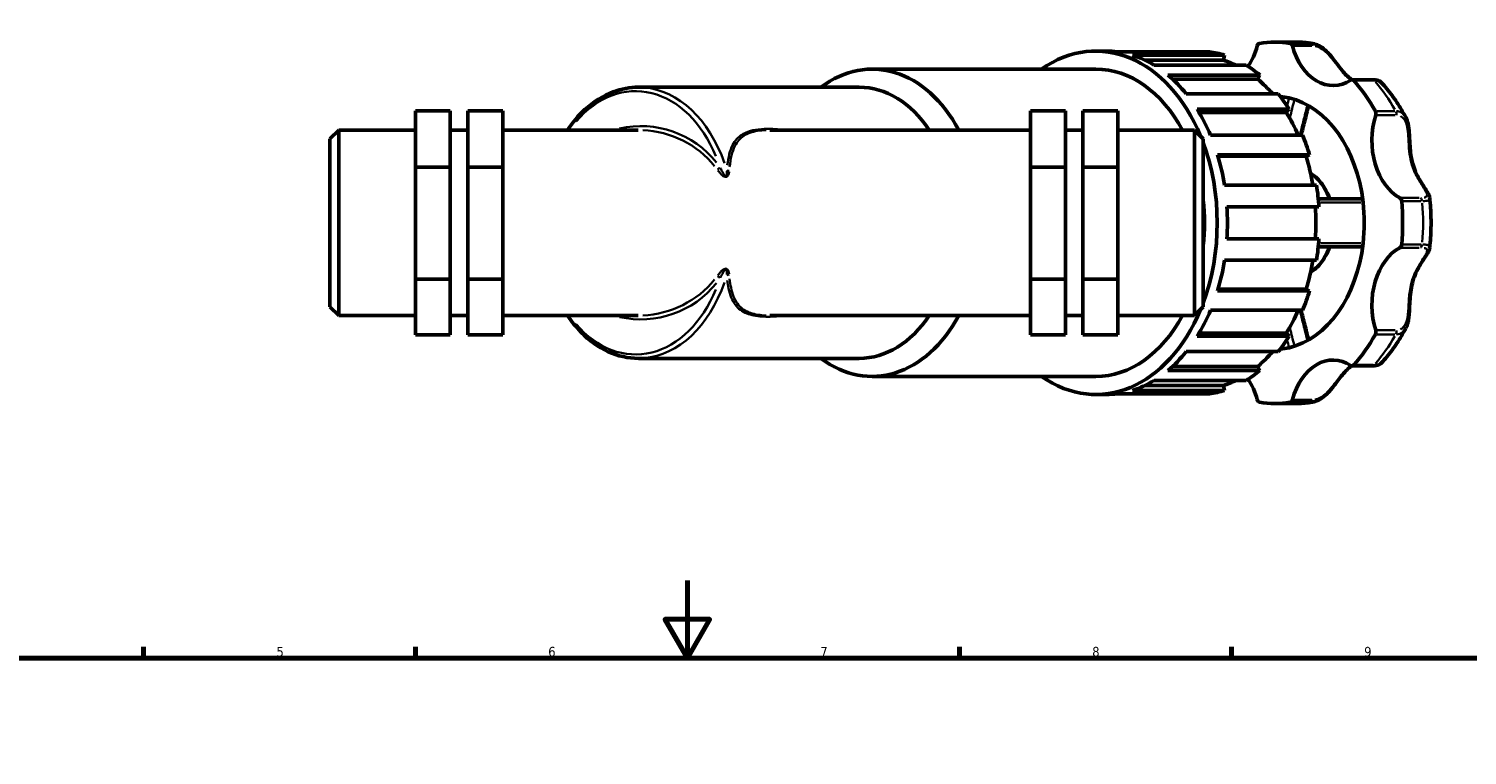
# Model space of a CAD drawing. Header units: millimetres. Extents: x 0 to 1019, y 0 to 1098.
# Tile 6 of 8: x 251 to 621, y 549 to 736. Entities that reach past the tile are written whole.
import ezdxf

# ---------------------------------------------------------------- set-up
doc = ezdxf.new("R2010")
doc.units = ezdxf.units.MM
for name, color, linetype, lineweight in [('Border (ISO)', 7, 'Continuous', 70), ('Visible (ISO)', 7, 'Continuous', 50), ('Visible Narrow (ISO)', 7, 'Continuous', 35)]:
    doc.layers.add(name, color=color, linetype=linetype, lineweight=lineweight)
doc.styles.add('Note Text (ISO)', font='tahoma.ttf')

# ---------------------------------------------------------------- blocks, each defined once
blk = doc.blocks.new('Borders Default Border')
at = {"layer": 'Border (ISO)'}
for p, q in [((280.33, 574), (280.33, 576.9)), ((350.42, 574), (350.42, 576.9)), ((490.58, 574), (490.58, 576.9)), ((560.67, 574), (560.67, 576.9))]:
    blk.add_line(p, q, dxfattribs=at)
at = {"layer": 'Border (ISO)', "flags": 128}
for points in [[(420.5, 594), (420.5, 574), (414.73, 584), (426.27, 584), (420.5, 574)], [(20, 20), (20, 574), (821, 574), (821, 20), (20, 20)]]:
    blk.add_lwpolyline(points, dxfattribs=at)
at = {"layer": 'Border (ISO)', "color": 232, "true_color": 0xca0064, "char_height": 2.5, "attachment_point": 7, "style": 'Note Text (ISO)'}
for s, insert in [('5', (314.64, 574.35)), ('6', (384.66, 574.35)), ('7', (454.77, 574.4)), ('8', (524.81, 574.34)), ('9', (594.88, 574.35))]:
    blk.add_mtext(s, dxfattribs=dict(at, insert=insert))

msp = doc.modelspace()

# ---------------------------------------------------------------- linework, layer by layer
at = {"layer": 'Visible (ISO)'}
for p, q in [((525.722, 730.421), (528.356, 730.421)), ((554.996, 730.227), (531.284, 730.227)), ((571.842, 732.75), (577.111, 732.75)), ((535.198, 729.35), (558.91, 729.35)), ((558.619, 728.082), (538.394, 728.082)), ((564.479, 726.791), (540.766, 726.791)), ((558.91, 729.35), (558.619, 728.082)), ((468.088, 725.763), (525.722, 725.763)), ((544.297, 724.247), (568.01, 724.247)), ((567.455, 723.168), (545.52, 723.168)), ((568.01, 724.247), (567.455, 723.168)), ((596.993, 723.033), (591.724, 723.033)), ((407.868, 721.106), (464.795, 721.106)), ((572.746, 719.38), (549.034, 719.38)), ((551.836, 715.417), (575.548, 715.417)), ((575.548, 715.417), (574.786, 714.633)), ((350.411, 715.042), (359.411, 715.042)), ((350.411, 700.516), (350.411, 715.042)), ((359.411, 700.516), (359.411, 715.042)), ((363.911, 715.042), (363.911, 700.516)), ((363.911, 715.042), (372.911, 715.042)), ((372.911, 715.042), (372.911, 700.516)), ((517.911, 715.042), (508.911, 715.042)), ((508.911, 715.042), (508.911, 700.516)), ((517.911, 700.516), (517.911, 715.042)), ((522.411, 715.042), (522.411, 700.516)), ((531.411, 715.042), (522.411, 715.042)), ((531.411, 700.516), (531.411, 715.042)), ((574.786, 714.633), (552.313, 714.633)), ((328.411, 707.826), (330.661, 710.076)), ((330.661, 710.076), (330.661, 662.273)), ((330.661, 710.076), (350.411, 710.076)), ((359.411, 710.076), (363.911, 710.076)), ((372.911, 710.076), (407.817, 710.076)), ((441.724, 710.076), (508.911, 710.076)), ((517.911, 710.076), (522.411, 710.076)), ((531.411, 710.076), (551.161, 710.076)), ((551.161, 662.273), (551.161, 710.076)), ((553.411, 707.826), (551.161, 710.076)), ((578.99, 708.718), (555.278, 708.718)), ((328.411, 664.523), (328.411, 707.826)), ((553.411, 707.826), (553.411, 664.523)), ((350.411, 700.516), (359.411, 700.516)), ((350.411, 671.649), (350.411, 700.516)), ((359.411, 671.649), (359.411, 700.516)), ((363.911, 700.516), (363.911, 671.649)), ((363.911, 700.516), (372.911, 700.516)), ((372.911, 700.516), (372.911, 671.649)), ((517.911, 700.516), (508.911, 700.516)), ((508.911, 700.516), (508.911, 671.649)), ((517.911, 671.649), (517.911, 700.516)), ((522.411, 700.516), (522.411, 671.649)), ((531.411, 700.516), (522.411, 700.516)), ((531.411, 671.649), (531.411, 700.516)), ((557.077, 703.725), (580.789, 703.725)), ((579.892, 703.313), (557.201, 703.313)), ((580.789, 703.725), (579.892, 703.313)), ((582.598, 695.85), (558.886, 695.85)), ((559.506, 690.315), (583.218, 690.315)), ((583.218, 682.035), (559.506, 682.035)), ((558.886, 676.499), (582.598, 676.499)), ((350.411, 671.649), (359.411, 671.649)), ((350.411, 657.307), (350.411, 671.649)), ((359.411, 657.307), (359.411, 671.649)), ((363.911, 671.649), (363.911, 657.307)), ((363.911, 671.649), (372.911, 671.649)), ((372.911, 671.649), (372.911, 657.307)), ((517.911, 671.649), (508.911, 671.649)), ((508.911, 671.649), (508.911, 657.307)), ((517.911, 657.307), (517.911, 671.649)), ((522.411, 671.649), (522.411, 657.307)), ((531.411, 671.649), (522.411, 671.649)), ((531.411, 657.307), (531.411, 671.649)), ((580.789, 668.624), (557.077, 668.624)), ((579.892, 669.036), (557.201, 669.036)), ((579.892, 669.036), (580.789, 668.624)), ((328.411, 664.523), (330.661, 662.273)), ((553.411, 664.523), (551.161, 662.273)), ((555.278, 663.631), (578.99, 663.631)), ((330.661, 662.273), (350.411, 662.273)), ((359.411, 662.273), (363.911, 662.273)), ((372.911, 662.273), (407.817, 662.273)), ((441.724, 662.273), (508.911, 662.273)), ((517.911, 662.273), (522.411, 662.273)), ((531.411, 662.273), (551.161, 662.273)), ((350.411, 657.307), (359.411, 657.307)), ((363.911, 657.307), (372.911, 657.307)), ((517.911, 657.307), (508.911, 657.307)), ((531.411, 657.307), (522.411, 657.307)), ((575.548, 656.932), (551.836, 656.932)), ((574.786, 657.716), (552.313, 657.716)), ((574.786, 657.716), (575.548, 656.932)), ((549.034, 652.969), (572.746, 652.969)), ((407.868, 651.243), (464.795, 651.243)), ((567.455, 649.181), (545.52, 649.181)), ((567.455, 649.181), (568.01, 648.102)), ((591.724, 649.316), (596.993, 649.316)), ((468.088, 646.586), (525.722, 646.586)), ((540.766, 645.558), (564.479, 645.558)), ((568.01, 648.102), (544.297, 648.102)), ((525.722, 641.928), (528.356, 641.928)), ((531.284, 642.122), (554.996, 642.122)), ((558.91, 642.999), (535.198, 642.999)), ((558.619, 644.267), (538.394, 644.267)), ((558.619, 644.267), (558.91, 642.999)), ((571.842, 639.6), (577.111, 639.6))]:
    msp.add_line(p, q, dxfattribs=at)
for centre, major_axis, start_param, end_param in [((525.722, 686.175), (0, 44.246), 5.2414266, 6.74614), ((468.088, 686.175), (0, 39.589), 5.3605793, 6.7731426), ((528.356, 686.175), (0, 44.246), 6.189481, 6.2831853), ((552.069, 686.175), (0, 44.246), 6.0627304, 6.189481), ((556.852, 737.354), (0, -15.808), 0.8126333, 1.2086624), ((567.989, 731.387), (0, 1.035), 0.1199383, 1.2086624), ((571.842, 686.175), (0, 46.575), 6.163247, 6.4031236), ((575.695, 731.387), (0, 1.035), 5.0745229, 6.163247), ((586.832, 737.354), (0, -15.808), 5.0745229, 6.7064496), ((528.356, 686.175), (0, 44.246), 5.8753217, 6.0627304), ((552.069, 686.175), (0, 42.919), 5.9541706, 6.0656373), ((552.069, 686.175), (0, -44.246), 2.6069784, 2.7337291), ((525.722, 686.175), (0, 39.589), 5.3605793, 6.2831853), ((528.356, 686.175), (0, 44.246), 5.5611625, 5.7485711), ((552.069, 686.175), (0, -42.919), 2.4554266, 2.6098854), ((591.724, 721.998), (0, 1.035), 5.6177255, 6.7064496), ((571.842, 686.175), (0, -46.575), 2.2362562, 2.4761328), ((464.795, 686.175), (0, 34.931), 5.4659556, 6.2831853), ((552.069, 686.175), (0, -44.246), 2.2928192, 2.4195698), ((528.356, 686.175), (0, 44.246), 5.2470032, 5.4344118), ((571.842, 686.175), (0, 32.603), 6.1220159, 6.2212703), ((571.842, 686.175), (0, 32.602), 4.8735584, 6.1220159), ((552.069, 686.175), (0, -42.919), 2.1238253, 2.2957262), ((608.032, 707.374), (0, -15.808), 4.2891247, 5.9210514), ((597.173, 714.292), (0, -1.035), 1.1475321, 2.2362562), ((552.069, 686.175), (0, -44.246), 1.9786599, 2.1054105), ((525.722, 686.175), (0, -44.246), 1.086533, 2.0550597), ((528.356, 686.175), (0, 44.246), 4.9328439, 5.1202526), ((552.069, 686.175), (0, -42.919), 1.7981876, 1.9815669), ((552.069, 686.175), (0, -44.246), 1.6645006, 1.7912513), ((525.722, 686.175), (0, -39.589), 1.4232713, 1.7183213), ((528.356, 686.175), (0, 44.246), 4.6186847, 4.8060933), ((552.069, 686.175), (0, -42.919), 1.474185, 1.6674076), ((571.842, 686.175), (0, -32.603), 1.409627, 1.7319657), ((603.812, 691.623), (0, 1.035), 4.8323273, 5.9210514), ((571.842, 686.175), (0, -46.575), 1.450858, 1.6907347), ((552.069, 686.175), (0, -44.246), 1.3503414, 1.477092), ((571.842, 686.175), (0, -32.603), 0.1611694, 1.409627), ((608.032, 664.975), (0, 15.808), 0.3621339, 1.9940606), ((603.812, 680.726), (0, -1.035), 0.3621339, 1.450858), ((528.356, 686.175), (0, 44.246), 4.3045254, 4.491934), ((552.069, 686.175), (0, -42.919), 1.1600258, 1.3434051), ((552.069, 686.175), (0, -44.246), 1.0361821, 1.1629327), ((525.722, 686.175), (0, -44.246), 5.8202306, 7.324944), ((528.356, 686.175), (0, 44.246), 3.9903661, 4.1777748), ((552.069, 686.175), (0, -42.919), 0.8458665, 1.0177673), ((468.088, 686.175), (0, -39.589), 5.793228, 7.2057913), ((464.795, 686.175), (0, -34.931), 0, 0.8172297), ((525.722, 686.175), (0, -39.589), 0, 0.922606), ((552.069, 686.175), (0, -44.246), 0.7220229, 0.8487735), ((571.842, 686.175), (0, -46.575), 0.6654598, 0.9053365), ((597.173, 658.057), (0, -1.035), 0.9053365, 1.9940606), ((528.356, 686.175), (0, 44.246), 3.6762069, 3.8636155), ((552.069, 686.175), (0, -42.919), 0.5317072, 0.6861661), ((571.842, 686.175), (0, -32.603), 0.061915, 0.1611694), ((586.832, 634.995), (0, 15.808), 5.8599211, 7.4918477), ((591.724, 650.351), (0, -1.035), 5.8599211, 6.9486451), ((528.356, 686.175), (0, -44.246), 0.2204549, 0.4078636), ((552.069, 686.175), (0, -42.919), 0.217548, 0.3290147), ((552.069, 686.175), (0, -44.246), 0.4078636, 0.5346142), ((556.852, 634.995), (0, -15.808), 1.9329302, 2.3289594), ((528.356, 686.175), (0, -44.246), 0, 0.0937043), ((552.069, 686.175), (0, -44.246), 0.0937043, 0.2204549), ((567.989, 640.962), (0, -1.035), 5.0745229, 6.163247), ((571.842, 686.175), (0, -46.575), 6.163247, 6.4031236), ((575.695, 640.962), (0, -1.035), 0.1199383, 1.2086624)]:
    msp.add_ellipse(centre, major_axis=major_axis, ratio=0.7071068, start_param=start_param, end_param=end_param, dxfattribs=at)
for points, knots in [([(577.111, 732.75), (577.416, 732.75), (577.72, 732.744), (578.327, 732.724), (578.631, 732.708), (579.238, 732.667), (579.541, 732.641), (580.147, 732.579), (580.449, 732.543), (581.052, 732.46), (581.353, 732.414), (581.653, 732.363)], [0, 0, 0, 0, 0.02408574, 0.02408574, 0.04817149, 0.04817149, 0.07225723, 0.07225723, 0.09634298, 0.09634298, 0.12042872, 0.12042872, 0.12042872, 0.12042872]), ([(581.653, 732.363), (582.185, 732.272), (582.707, 732.08), (583.763, 731.521), (584.292, 731.134), (585.316, 730.231), (585.805, 729.709), (586.766, 728.585), (587.227, 727.983), (588.208, 726.686), (588.711, 726.011), (589.553, 724.983), (589.898, 724.592), (590.645, 723.837), (591.047, 723.485), (591.536, 723.126), (591.604, 723.078), (591.672, 723.03)], [0.0711982, 0.0711982, 0.0711982, 0.0711982, 0.2367817, 0.2367817, 0.4231843, 0.4231843, 0.6228828, 0.6228828, 0.8459206, 0.8459206, 1.1286639, 1.1286639, 1.3305881, 1.3305881, 1.5586013, 1.5586013, 1.5953109, 1.5953109, 1.5953109, 1.5953109]), ([(599.291, 722.316), (599.164, 722.454), (599.026, 722.555), (598.748, 722.718), (598.605, 722.78), (598.312, 722.88), (598.162, 722.918), (597.849, 722.977), (597.686, 722.999), (597.349, 723.026), (597.174, 723.033), (596.993, 723.033)], [3.04890407, 3.04890407, 3.04890407, 3.04890407, 3.11499746, 3.11499746, 3.18109084, 3.18109084, 3.24718423, 3.24718423, 3.31327762, 3.31327762, 3.37937101, 3.37937101, 3.37937101, 3.37937101]), ([(389.626, 710.076), (390.954, 712.058), (392.452, 713.826), (396.315, 717.389), (398.797, 718.951), (403.507, 720.706), (405.687, 721.106), (407.868, 721.106)], [5.47111756, 5.47111756, 5.47111756, 5.47111756, 5.70525106, 5.70525106, 6.02564697, 6.02564697, 6.28318531, 6.28318531, 6.28318531, 6.28318531]), ([(599.291, 722.316), (599.775, 721.791), (600.246, 721.25), (601.164, 720.139), (601.61, 719.568), (602.476, 718.4), (602.896, 717.802), (603.71, 716.581), (604.104, 715.957), (604.864, 714.685), (605.231, 714.038), (605.584, 713.379)], [0.65451507, 0.65451507, 0.65451507, 0.65451507, 0.70810877, 0.70810877, 0.76170247, 0.76170247, 0.81529617, 0.81529617, 0.86888987, 0.86888987, 0.92248357, 0.92248357, 0.92248357, 0.92248357]), ([(580.551, 716.361), (580.383, 715.697), (580.214, 715.032), (579.719, 713.076), (579.393, 711.784), (578.918, 709.901), (578.77, 709.31), (578.621, 708.718)], [0.33965257, 0.33965257, 0.33965257, 0.33965257, 0.55146594, 0.55146594, 0.96313688, 0.96313688, 1.15147313, 1.15147313, 1.15147313, 1.15147313]), ([(605.584, 713.379), (605.864, 712.854), (606.05, 712.277), (606.352, 710.913), (606.436, 710.111), (606.532, 708.787), (606.558, 708.266), (606.613, 707.118), (606.642, 706.492), (606.735, 705.116), (606.806, 704.37), (607.026, 702.874), (607.18, 702.127), (607.586, 700.678), (607.837, 699.977), (608.424, 698.626), (608.759, 697.976), (609.469, 696.734), (609.844, 696.143), (610.491, 695.148), (610.767, 694.733), (611.188, 694.049), (611.349, 693.772), (611.615, 693.206), (611.729, 692.916), (611.766, 692.558)], [0.4104404, 0.4104404, 0.4104404, 0.4104404, 0.5992036, 0.5992036, 0.8400848, 0.8400848, 0.99536, 0.99536, 1.1850271, 1.1850271, 1.4198293, 1.4198293, 1.6686496, 1.6686496, 1.9174699, 1.9174699, 2.1662902, 2.1662902, 2.4151104, 2.4151104, 2.612081, 2.612081, 2.7553622, 2.7553622, 2.8986433, 2.8986433, 2.8986433, 2.8986433]), ([(581.048, 698.918), (581.666, 698.538), (582.25, 698.076), (583.683, 696.671), (584.458, 695.609), (585.431, 693.773), (585.73, 693.093), (585.984, 692.385)], [0.41056356, 0.41056356, 0.41056356, 0.41056356, 0.60634368, 0.60634368, 0.92795207, 0.92795207, 1.10072228, 1.10072228, 1.10072228, 1.10072228]), ([(594.474, 692.385), (593.809, 692.385), (593.144, 692.385), (589.332, 692.385), (586.185, 692.385), (583.046, 692.385)], [0.6018175, 0.6018175, 0.6018175, 0.6018175, 0.8222657, 0.8222657, 1.8668342, 1.8668342, 1.8668342, 1.8668342]), ([(611.766, 692.558), (611.853, 691.712), (611.922, 690.863), (612.026, 689.161), (612.061, 688.308), (612.096, 686.602), (612.096, 685.748), (612.061, 684.041), (612.026, 683.188), (611.922, 681.486), (611.853, 680.637), (611.766, 679.791)], [1.42702002, 1.42702002, 1.42702002, 1.42702002, 1.48453054, 1.48453054, 1.54204107, 1.54204107, 1.59955159, 1.59955159, 1.65706211, 1.65706211, 1.71457263, 1.71457263, 1.71457263, 1.71457263]), ([(585.984, 679.965), (585.688, 679.14), (585.332, 678.354), (584.251, 676.429), (583.434, 675.379), (582.044, 674.113), (581.557, 673.744), (581.048, 673.431)], [2.04087038, 2.04087038, 2.04087038, 2.04087038, 2.24200108, 2.24200108, 2.56960616, 2.56960616, 2.73102909, 2.73102909, 2.73102909, 2.73102909]), ([(583.046, 679.965), (584.507, 679.965), (585.969, 679.965), (589.778, 679.965), (592.125, 679.965), (594.474, 679.965)], [1.2005792, 1.2005792, 1.2005792, 1.2005792, 1.6867158, 1.6867158, 2.465596, 2.465596, 2.465596, 2.465596]), ([(611.766, 679.791), (611.734, 679.479), (611.641, 679.219), (611.387, 678.64), (611.203, 678.324), (610.784, 677.646), (610.546, 677.285), (610.023, 676.482), (609.735, 676.036), (609.103, 674.992), (608.763, 674.384), (608.135, 673.094), (607.851, 672.41), (607.378, 670.995), (607.19, 670.263), (606.905, 668.756), (606.807, 667.979), (606.67, 666.391), (606.63, 665.578), (606.559, 664.112), (606.529, 663.462), (606.437, 662.312), (606.385, 661.81), (606.239, 660.903), (606.153, 660.494), (605.92, 659.706), (605.774, 659.326), (605.584, 658.97)], [0.4807483, 0.4807483, 0.4807483, 0.4807483, 0.605662, 0.605662, 0.7706886, 0.7706886, 0.9425204, 0.9425204, 1.1348062, 1.1348062, 1.3743605, 1.3743605, 1.6231806, 1.6231806, 1.8720007, 1.8720007, 2.1208208, 2.1208208, 2.3683933, 2.3683933, 2.5619029, 2.5619029, 2.7130036, 2.7130036, 2.8409765, 2.8409765, 2.9689495, 2.9689495, 2.9689495, 2.9689495]), ([(578.621, 663.631), (578.77, 663.039), (578.918, 662.448), (579.393, 660.565), (579.719, 659.273), (580.214, 657.317), (580.383, 656.652), (580.551, 655.988)], [1.19755973, 1.19755973, 1.19755973, 1.19755973, 1.3858959, 1.3858959, 1.79756682, 1.79756682, 2.00938016, 2.00938016, 2.00938016, 2.00938016]), ([(407.868, 651.243), (405.233, 651.243), (402.599, 651.83), (397.582, 654.112), (395.204, 655.82), (391.837, 659.267), (390.678, 660.703), (389.626, 662.273)], [3.14159265, 3.14159265, 3.14159265, 3.14159265, 3.45281421, 3.45281421, 3.76820025, 3.76820025, 3.9536604, 3.9536604, 3.9536604, 3.9536604]), ([(605.584, 658.97), (605.231, 658.311), (604.864, 657.664), (604.104, 656.392), (603.71, 655.768), (602.896, 654.547), (602.476, 653.949), (601.61, 652.781), (601.164, 652.21), (600.246, 651.099), (599.775, 650.558), (599.291, 650.033)], [2.21910908, 2.21910908, 2.21910908, 2.21910908, 2.27270278, 2.27270278, 2.32629648, 2.32629648, 2.37989018, 2.37989018, 2.43348389, 2.43348389, 2.48707759, 2.48707759, 2.48707759, 2.48707759]), ([(591.672, 649.319), (591.465, 649.176), (591.262, 649.022), (590.653, 648.52), (590.258, 648.137), (589.471, 647.276), (589.08, 646.797), (588.355, 645.862), (588.028, 645.424), (587.407, 644.604), (587.12, 644.228), (586.561, 643.528), (586.293, 643.204), (585.505, 642.315), (584.953, 641.762), (583.815, 640.865), (583.235, 640.507), (582.309, 640.138), (581.983, 640.043), (581.653, 639.986)], [1.7840641, 1.7840641, 1.7840641, 1.7840641, 1.8949151, 1.8949151, 2.1229293, 2.1229293, 2.3509434, 2.3509434, 2.5296894, 2.5296894, 2.6717314, 2.6717314, 2.7922843, 2.7922843, 3.0093437, 3.0093437, 3.2055752, 3.2055752, 3.3081715, 3.3081715, 3.3081715, 3.3081715]), ([(596.993, 649.316), (597.174, 649.316), (597.349, 649.323), (597.686, 649.351), (597.849, 649.372), (598.162, 649.431), (598.312, 649.469), (598.605, 649.569), (598.748, 649.631), (599.026, 649.794), (599.164, 649.895), (599.291, 650.033)], [0, 0, 0, 0, 0.06609124, 0.06609124, 0.13218247, 0.13218247, 0.19827371, 0.19827371, 0.26436494, 0.26436494, 0.33045618, 0.33045618, 0.33045618, 0.33045618]), ([(581.653, 639.986), (581.353, 639.935), (581.052, 639.889), (580.449, 639.806), (580.147, 639.77), (579.541, 639.708), (579.238, 639.682), (578.631, 639.641), (578.327, 639.625), (577.72, 639.605), (577.416, 639.6), (577.111, 639.6)], [3.02116393, 3.02116393, 3.02116393, 3.02116393, 3.04524968, 3.04524968, 3.06933542, 3.06933542, 3.09342117, 3.09342117, 3.11750691, 3.11750691, 3.14159265, 3.14159265, 3.14159265, 3.14159265])]:
    msp.add_open_spline(points, degree=3, knots=knots, dxfattribs=at)
at = {"layer": 'Visible Narrow (ISO)'}
for p, q in [((580.789, 732.415), (576.046, 732.415)), ((576.643, 731.754), (581.385, 731.754)), ((592.439, 722.812), (597.182, 722.812)), ((602.755, 714.931), (598.012, 714.931)), ((598.104, 713.867), (602.846, 713.867)), ((609.078, 692.591), (604.335, 692.591)), ((604.803, 691.747), (609.545, 691.747)), ((604.335, 679.758), (609.078, 679.758)), ((609.545, 680.602), (604.803, 680.602)), ((598.012, 657.418), (602.755, 657.418)), ((602.846, 658.482), (598.104, 658.482)), ((597.182, 649.537), (592.439, 649.537)), ((576.046, 639.934), (580.789, 639.934)), ((581.385, 640.595), (576.643, 640.595))]:
    msp.add_line(p, q, dxfattribs=at)
for start, end in [(38.54442, 102.72686), (257.27314, 321.45558)]:
    msp.add_arc((408.524, 686.175), 24.902, start, end, dxfattribs=at)
for centre, major_axis, ratio, start_param, end_param in [((577.111, 686.175), (0, 46.575), 0.7071068, 6.1692439, 6.2771884), ((580.964, 731.387), (0, 1.035), 0.7071068, 5.1289591, 6.1088108), ((596.993, 721.998), (0, 1.035), 0.7071068, 5.6509985, 6.2499123), ((407.161, 686.175), (0, 33.931), 0.7071068, 5.2429093, 6.9761021), ((407.868, 686.175), (0, 34.931), 0.7071068, 5.1689634, 6.224542), ((577.111, 686.175), (0, -46.575), 0.7071068, 2.24825, 2.464139), ((602.442, 714.292), (0, 1.035), 0.7071068, 4.3435609, 5.3234126), ((407.817, 686.175), (-24.901, 0), 0.9598418, 3.8001018, 4.6643739), ((428.22, 700.45), (0.819, 0.573), 0.4973443, 4.4251661, 5.2827134), ((431.29, 700.098), (0.997, -0.08), 0.5579298, 4.0806526, 4.7213796), ((576.854, 686.175), (0, -13.973), 0.7071068, 2.0648107, 2.6670967), ((609.082, 691.623), (0, 1.035), 0.7071068, 4.8867635, 5.8666152), ((577.111, 686.175), (0, -46.575), 0.7071068, 1.4628518, 1.6787408), ((576.854, 686.175), (0, -13.972), 0.7071068, 0.4744959, 1.076782), ((609.082, 680.726), (0, -1.035), 0.7071068, 0.4165701, 1.3964218), ((407.817, 686.175), (-24.901, 0), 0.9598418, 1.6188114, 2.4830835), ((428.22, 671.899), (-0.819, 0.573), 0.4973443, 4.1420646, 4.9996119), ((431.29, 672.251), (0.997, 0.08), 0.5579298, 1.5618057, 2.2025327), ((407.161, 686.175), (0, -33.931), 0.7071068, 5.5902686, 7.3234613), ((407.868, 686.175), (0, -34.931), 0.7071068, 0.0586433, 1.1142219), ((577.111, 686.175), (0, -46.575), 0.7071068, 0.6774537, 0.8933427), ((602.442, 658.057), (0, -1.035), 0.7071068, 0.9597727, 1.9396244), ((596.993, 650.351), (0, -1.035), 0.7071068, 0.033273, 0.6321868), ((577.111, 686.175), (0, -46.575), 0.7071068, 0.0059969, 0.1139414), ((580.964, 640.962), (0, -1.035), 0.7071068, 0.1743745, 1.1542262)]:
    msp.add_ellipse(centre, major_axis=major_axis, ratio=ratio, start_param=start_param, end_param=end_param, dxfattribs=at)
for points in [[(581.623, 732.368), (581.44, 732.397), (581.259, 732.413), (581.082, 732.415)], [(575.515, 718.25), (575.356, 717.62), (575.197, 716.991), (575.038, 716.362)], [(575.746, 713.372), (576.114, 714.827), (576.483, 716.281), (576.853, 717.736)], [(575.038, 655.988), (575.197, 655.358), (575.356, 654.729), (575.515, 654.099)], [(576.853, 654.613), (576.483, 656.068), (576.114, 657.522), (575.746, 658.978)], [(581.082, 639.934), (581.259, 639.936), (581.44, 639.952), (581.623, 639.982)]]:
    msp.add_open_spline(points, degree=3, dxfattribs=at)
for points, knots in [([(582.235, 731.699), (582.288, 731.69), (582.342, 731.679), (582.803, 731.573), (583.218, 731.405), (584.159, 730.877), (584.679, 730.473), (585.703, 729.511), (586.199, 728.946), (587.162, 727.765), (587.622, 727.149), (588.678, 725.773), (589.26, 725.046), (590.263, 724.019), (590.664, 723.66), (591.085, 723.342)], [0.0810864, 0.0810864, 0.0810864, 0.0810864, 0.1030196, 0.1030196, 0.2678509, 0.2678509, 0.4821317, 0.4821317, 0.7155733, 0.7155733, 0.969142, 0.969142, 1.3204321, 1.3204321, 1.5406421, 1.5406421, 1.5406421, 1.5406421]), ([(597.581, 722.811), (597.995, 722.802), (598.354, 722.754), (598.907, 722.593), (599.109, 722.485), (599.245, 722.36)], [-3.36284766, -3.36284766, -3.36284766, -3.36284766, -3.2086862, -3.2086862, -3.06542742, -3.06542742, -3.06542742, -3.06542742]), ([(580.159, 716.137), (579.851, 714.925), (579.544, 713.712), (578.953, 711.37), (578.668, 710.24), (578.384, 709.109)], [0.39049695, 0.39049695, 0.39049695, 0.39049695, 0.77683044, 0.77683044, 1.13674872, 1.13674872, 1.13674872, 1.13674872]), ([(605.501, 713.523), (605.334, 713.805), (605.137, 714.051), (604.601, 714.526), (604.238, 714.721), (603.626, 714.883), (603.411, 714.916), (603.187, 714.927)], [-0.38991838, -0.38991838, -0.38991838, -0.38991838, -0.26763465, -0.26763465, -0.1029364, -0.1029364, -0.02052202, -0.02052202, -0.02052202, -0.02052202]), ([(604.212, 713.636), (604.406, 713.547), (604.586, 713.433), (605.105, 712.994), (605.386, 712.58), (605.824, 711.544), (605.97, 710.909), (606.173, 709.499), (606.225, 708.717), (606.299, 707.354), (606.325, 706.773), (606.425, 705.163), (606.519, 704.138), (606.859, 702.216), (607.094, 701.314), (607.629, 699.815), (607.895, 699.199), (608.717, 697.539), (609.34, 696.552), (610.396, 694.911), (610.839, 694.236), (611.154, 693.279), (611.067, 692.966), (610.581, 692.745), (610.472, 692.71), (610.349, 692.682)], [0.1689699, 0.1689699, 0.1689699, 0.1689699, 0.2676346, 0.2676346, 0.4817424, 0.4817424, 0.7152234, 0.7152234, 0.9685931, 0.9685931, 1.1538182, 1.1538182, 1.4848349, 1.4848349, 1.7917297, 1.7917297, 2.0181579, 2.0181579, 2.4296388, 2.4296388, 2.8023302, 2.8023302, 3.1330901, 3.1330901, 3.210428, 3.210428, 3.210428, 3.210428]), ([(444.326, 710.222), (443.503, 710.302), (442.696, 710.354), (439.748, 710.429), (437.744, 710.241), (434.952, 709.228), (433.987, 708.616), (432.815, 707.319), (432.462, 706.799), (431.444, 704.815), (431.031, 703.044), (430.777, 701.01)], [13.6396789, 13.6396789, 13.6396789, 13.6396789, 13.9679327, 13.9679327, 14.8690419, 14.8690419, 15.4874801, 15.4874801, 15.820313, 15.820313, 16.6183324, 16.6183324, 16.6183324, 16.6183324]), ([(431.392, 700.597), (431.623, 702.7), (432.018, 704.528), (433.033, 706.538), (433.378, 707.051), (434.529, 708.332), (435.484, 708.936), (437.831, 709.782), (439.245, 709.998), (440.775, 710.058)], [-16.6478885, -16.6478885, -16.6478885, -16.6478885, -15.820313, -15.820313, -15.4874801, -15.4874801, -14.8690419, -14.8690419, -14.2012448, -14.2012448, -14.2012448, -14.2012448]), ([(428.361, 699.686), (428.481, 699.526), (428.605, 699.366), (428.915, 698.987), (429.106, 698.769), (429.446, 698.44), (429.581, 698.321), (429.885, 698.11), (430.057, 698.013), (430.389, 697.958), (430.536, 697.979), (430.722, 698.079), (430.781, 698.127), (430.964, 698.319), (431.046, 698.486), (431.173, 698.826), (431.215, 699.001), (431.253, 699.223), (431.26, 699.27), (431.266, 699.317)], [0.02790149, 0.02790149, 0.02790149, 0.02790149, 0.09857042, 0.09857042, 0.1971356, 0.1971356, 0.2562831, 0.2562831, 0.31605663, 0.31605663, 0.35787634, 0.35787634, 0.38245534, 0.38245534, 0.44657266, 0.44657266, 0.51235013, 0.51235013, 0.53012837, 0.53012837, 0.53012837, 0.53012837]), ([(430.658, 699.487), (430.662, 699.439), (430.665, 699.392), (430.677, 699.17), (430.679, 698.995), (430.658, 698.663), (430.637, 698.502), (430.566, 698.326), (430.541, 698.283), (430.456, 698.201), (430.381, 698.195), (430.198, 698.289), (430.094, 698.408), (429.903, 698.661), (429.814, 698.799), (429.585, 699.18), (429.449, 699.431), (429.222, 699.865), (429.129, 700.048), (429.036, 700.232)], [-0.53012837, -0.53012837, -0.53012837, -0.53012837, -0.51235013, -0.51235013, -0.44657266, -0.44657266, -0.38245534, -0.38245534, -0.35787634, -0.35787634, -0.31605663, -0.31605663, -0.2562831, -0.2562831, -0.1971356, -0.1971356, -0.09857042, -0.09857042, -0.02790149, -0.02790149, -0.02790149, -0.02790149]), ([(583.706, 691.436), (586.48, 691.424), (589.259, 691.417), (592.7, 691.41), (593.362, 691.409), (594.023, 691.407)], [-1.7443195, -1.7443195, -1.7443195, -1.7443195, -0.8222657, -0.8222657, -0.6028811, -0.6028811, -0.6028811, -0.6028811]), ([(610.004, 691.749), (610.591, 691.761), (611.051, 691.826), (611.63, 692.07), (611.761, 692.245), (611.767, 692.477)], [-3.35536016, -3.35536016, -3.35536016, -3.35536016, -3.1330901, -3.1330901, -2.92268106, -2.92268106, -2.92268106, -2.92268106]), ([(594.023, 680.942), (591.678, 680.937), (589.333, 680.932), (585.895, 680.921), (584.8, 680.917), (583.706, 680.913)], [-2.4645324, -2.4645324, -2.4645324, -2.4645324, -1.6867158, -1.6867158, -1.3230939, -1.3230939, -1.3230939, -1.3230939]), ([(610.35, 679.667), (610.506, 679.631), (610.639, 679.584), (610.976, 679.399), (611.082, 679.217), (611.069, 678.713), (610.932, 678.381), (610.484, 677.567), (610.162, 677.076), (609.565, 676.146), (609.299, 675.728), (608.568, 674.504), (608.113, 673.652), (607.381, 671.914), (607.093, 671.034), (606.727, 669.455), (606.612, 668.77), (606.376, 666.813), (606.33, 665.514), (606.192, 663.08), (606.102, 661.935), (605.598, 660.103), (605.21, 659.394), (604.504, 658.866), (604.362, 658.782), (604.212, 658.713)], [0.1689699, 0.1689699, 0.1689699, 0.1689699, 0.2676334, 0.2676334, 0.4817401, 0.4817401, 0.7152214, 0.7152214, 0.9685899, 0.9685899, 1.1538749, 1.1538749, 1.4849389, 1.4849389, 1.7921786, 1.7921786, 2.0187414, 2.0187414, 2.4304833, 2.4304833, 2.8030797, 2.8030797, 3.1338428, 3.1338428, 3.2104281, 3.2104281, 3.2104281, 3.2104281]), ([(611.77, 679.873), (611.766, 680.082), (611.657, 680.244), (611.232, 680.462), (610.946, 680.529), (610.405, 680.585), (610.212, 680.596), (610.004, 680.6)], [-0.45671087, -0.45671087, -0.45671087, -0.45671087, -0.26763338, -0.26763338, -0.10293592, -0.10293592, -0.02403741, -0.02403741, -0.02403741, -0.02403741]), ([(431.266, 673.032), (431.254, 673.127), (431.237, 673.223), (431.175, 673.512), (431.118, 673.706), (430.929, 674.074), (430.793, 674.266), (430.366, 674.416), (430.13, 674.357), (429.701, 674.136), (429.502, 673.963), (429.206, 673.678), (429.101, 673.565), (428.769, 673.194), (428.56, 672.929), (428.361, 672.663)], [0.02790149, 0.02790149, 0.02790149, 0.02790149, 0.06392304, 0.06392304, 0.13658264, 0.13658264, 0.2097197, 0.2097197, 0.27573038, 0.27573038, 0.36089426, 0.36089426, 0.41279169, 0.41279169, 0.53012837, 0.53012837, 0.53012837, 0.53012837]), ([(429.036, 672.117), (429.189, 672.423), (429.345, 672.726), (429.579, 673.152), (429.653, 673.282), (429.852, 673.613), (429.982, 673.814), (430.239, 674.09), (430.372, 674.177), (430.578, 674.069), (430.625, 673.889), (430.675, 673.533), (430.679, 673.342), (430.671, 673.054), (430.666, 672.959), (430.658, 672.862)], [-0.53012837, -0.53012837, -0.53012837, -0.53012837, -0.41279169, -0.41279169, -0.36089426, -0.36089426, -0.27573038, -0.27573038, -0.2097197, -0.2097197, -0.13658264, -0.13658264, -0.06392304, -0.06392304, -0.02790149, -0.02790149, -0.02790149, -0.02790149]), ([(430.777, 671.339), (430.869, 670.604), (430.981, 669.903), (431.474, 667.576), (432.007, 666.167), (433.583, 664.04), (434.604, 663.293), (436.961, 662.358), (438.25, 662.117), (441.029, 661.921), (442.516, 661.963), (444.148, 662.112), (444.238, 662.121), (444.328, 662.13)], [0.1654836, 0.1654836, 0.1654836, 0.1654836, 0.4537838, 0.4537838, 1.179838, 1.179838, 1.870082, 1.870082, 2.4912955, 2.4912955, 3.1082001, 3.1082001, 3.1441879, 3.1441879, 3.1441879, 3.1441879]), ([(440.776, 662.291), (440.567, 662.3), (440.36, 662.311), (438.763, 662.422), (437.479, 662.66), (435.138, 663.583), (434.131, 664.321), (432.587, 666.421), (432.074, 667.812), (431.594, 670.176), (431.481, 670.944), (431.392, 671.752)], [-2.5825511, -2.5825511, -2.5825511, -2.5825511, -2.4912955, -2.4912955, -1.870082, -1.870082, -1.179838, -1.179838, -0.4537838, -0.4537838, -0.1359237, -0.1359237, -0.1359237, -0.1359237]), ([(578.384, 663.24), (578.667, 662.114), (578.95, 660.988), (579.542, 658.645), (579.85, 657.429), (580.159, 656.212)], [1.21228413, 1.21228413, 1.21228413, 1.21228413, 1.57081105, 1.57081105, 1.9585358, 1.9585358, 1.9585358, 1.9585358]), ([(603.187, 657.422), (603.798, 657.452), (604.342, 657.646), (605.064, 658.211), (605.302, 658.495), (605.499, 658.827)], [-3.35887557, -3.35887557, -3.35887557, -3.35887557, -3.13384276, -3.13384276, -2.98947192, -2.98947192, -2.98947192, -2.98947192]), ([(591.085, 649.008), (590.568, 648.616), (590.082, 648.164), (588.914, 646.901), (588.249, 646.015), (586.983, 644.362), (586.411, 643.629), (585.499, 642.651), (585.209, 642.364), (584.27, 641.538), (583.584, 641.087), (582.677, 640.752), (582.454, 640.69), (582.235, 640.65)], [1.8387214, 1.8387214, 1.8387214, 1.8387214, 2.1091664, 2.1091664, 2.5133595, 2.5133595, 2.8061481, 2.8061481, 2.9348327, 2.9348327, 3.2086569, 3.2086569, 3.2982842, 3.2982842, 3.2982842, 3.2982842]), ([(599.246, 649.989), (599.203, 649.948), (599.153, 649.91), (598.889, 649.744), (598.594, 649.645), (598.028, 649.56), (597.813, 649.543), (597.581, 649.538)], [-0.31393337, -0.31393337, -0.31393337, -0.31393337, -0.26785106, -0.26785106, -0.10301964, -0.10301964, -0.01652281, -0.01652281, -0.01652281, -0.01652281])]:
    msp.add_open_spline(points, degree=3, knots=knots, dxfattribs=at)

# ---------------------------------------------------------------- block references
msp.add_blockref('Borders Default Border', (0, 0))

doc.saveas('drawing.dxf')
